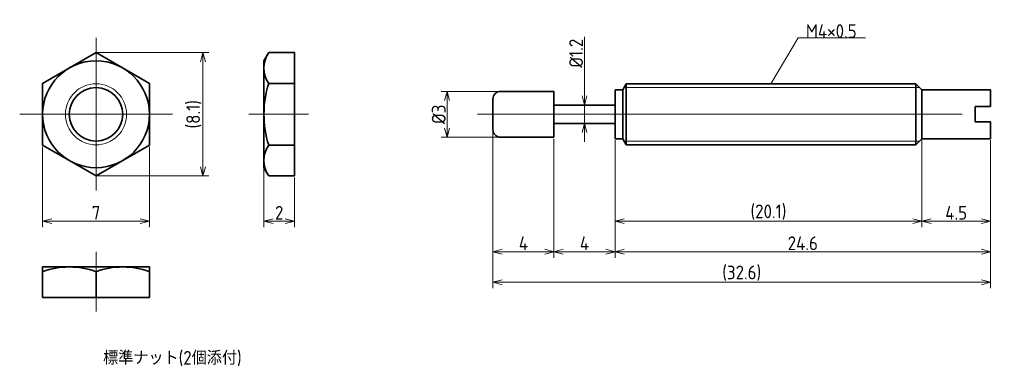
# Model space of a CAD drawing. Header units: millimetres. Extents: x 178 to 242.5, y 138.4 to 161.2.
import ezdxf

# ---------------------------------------------------------------- set-up
doc = ezdxf.new("R2010")
doc.units = ezdxf.units.MM
doc.header["$PDMODE"] = 3
doc.linetypes.add('CENTER', pattern=[50.8, 31.75, -6.35, 6.35, -6.35])
doc.layers.get('0').update_dxf_attribs({"plot": 0})
doc.layers.add('図形', color=7, linetype='Continuous', lineweight=35)
doc.layers.add('寸法・文字', color=3, linetype='Continuous', lineweight=18)
doc.layers.get('0').off()
doc.styles.add('Dimension', font='isocp.shx', dxfattribs={"bigfont": 'bigfont.shx'})
doc.dimstyles.new('DXF用', dxfattribs={"dimscale": 0, "dimtxt": 4.5, "dimasz": 3, "dimexe": 2, "dimexo": 0.5, "dimgap": 0.5, "dimtad": 1, "dimdec": 3, "dimdsep": 46, "dimtxsty": 'Dimension', "dimblk": 'OPEN30', "dimcen": 2.5, "dimclrd": 3, "dimclre": 3, "dimclrt": 3, "dimazin": 2, "dimtfac": 1, "dimtdec": 3, "dimtmove": 0, "dimatfit": 3, "dimldrblk": 'OPEN30', "dimfxl": 1, "dimlwd": 18, "dimlwe": 18, "dimarcsym": 0})

# ---------------------------------------------------------------- blocks, each defined once
blk = doc.blocks.new('_Open30')
at = {"color": 0, "linetype": 'ByBlock', "lineweight": -2}
for p, q in [((-1, 0.27), (0, 0)), ((0, 0), (-1, -0.27)), ((0, 0), (-1, 0))]:
    blk.add_line(p, q, dxfattribs=at)
blk = doc.blocks.new('*D3')
at = {"layer": 'Defpoints', "color": 0}
for p in [(209.5, 156.5), (206, 153.5), (209.5, 153.5)]:
    blk.add_point(p, dxfattribs=at)
at = {"layer": '寸法・文字', "color": 3, "lineweight": 18}
for p, q in [((209.4, 156.5), (205.6, 156.5)), ((206, 155.9), (206, 154.1)), ((209.4, 153.5), (205.6, 153.5))]:
    blk.add_line(p, q, dxfattribs=at)
at = {"layer": '寸法・文字', "color": 3, "lineweight": 18, "xscale": 0.6000000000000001, "yscale": 0.6000000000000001, "zscale": 0.6000000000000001}
for p, rotation in [((206, 156.5), 90), ((206, 153.5), 270)]:
    blk.add_blockref('_Open30', p, dxfattribs=dict(at, rotation=rotation))
at = {"layer": '寸法・文字', "color": 3, "insert": (205.45, 155), "char_height": 0.9, "attachment_point": 5, "rotation": 90, "style": 'Dimension'}
blk.add_mtext('%%c3', dxfattribs=at)
blk = doc.blocks.new('*D4')
at = {"layer": 'Defpoints', "color": 0}
for p in [(183, 159.041), (183, 150.959), (190, 150.959)]:
    blk.add_point(p, dxfattribs=at)
at = {"layer": '寸法・文字', "color": 3, "lineweight": 18}
for p, q in [((183.1, 159.041), (190.4, 159.041)), ((190, 158.441), (190, 151.559)), ((183.1, 150.959), (190.4, 150.959))]:
    blk.add_line(p, q, dxfattribs=at)
at = {"layer": '寸法・文字', "color": 3, "lineweight": 18, "xscale": 0.6000000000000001, "yscale": 0.6000000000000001, "zscale": 0.6000000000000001}
for p, rotation in [((190, 159.041), 90), ((190, 150.959), 270)]:
    blk.add_blockref('_Open30', p, dxfattribs=dict(at, rotation=rotation))
at = {"layer": '寸法・文字', "color": 3, "insert": (189.405, 155), "char_height": 0.9, "attachment_point": 5, "rotation": 90, "style": 'Dimension'}
blk.add_mtext('(8.1)', dxfattribs=at)
blk = doc.blocks.new('*D5')
at = {"layer": 'Defpoints', "color": 0}
for p in [(194, 151.5), (196, 150.959), (194, 148)]:
    blk.add_point(p, dxfattribs=at)
at = {"layer": '寸法・文字', "color": 3, "lineweight": 18}
for p, q in [((194, 151.4), (194, 147.6)), ((196, 150.859), (196, 147.6)), ((195.4, 148), (194.6, 148))]:
    blk.add_line(p, q, dxfattribs=at)
at = {"layer": '寸法・文字', "color": 3, "lineweight": 18, "xscale": 0.6000000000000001, "yscale": 0.6000000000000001, "zscale": 0.6000000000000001, "rotation": 180}
blk.add_blockref('_Open30', (194, 148), dxfattribs=at)
at = {"layer": '寸法・文字', "color": 3, "lineweight": 18, "xscale": 0.6000000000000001, "yscale": 0.6000000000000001, "zscale": 0.6000000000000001}
blk.add_blockref('_Open30', (196, 148), dxfattribs=at)
at = {"layer": '寸法・文字', "color": 3, "insert": (195, 148.55), "char_height": 0.9, "attachment_point": 5, "style": 'Dimension'}
blk.add_mtext('2', dxfattribs=at)
blk = doc.blocks.new('*D6')
at = {"layer": 'Defpoints', "color": 0}
for p in [(179.5, 152.979), (186.5, 152.979), (179.5, 148)]:
    blk.add_point(p, dxfattribs=at)
at = {"layer": '寸法・文字', "color": 3, "lineweight": 18}
for p, q in [((179.5, 152.879), (179.5, 147.6)), ((186.5, 152.879), (186.5, 147.6)), ((185.9, 148), (180.1, 148))]:
    blk.add_line(p, q, dxfattribs=at)
at = {"layer": '寸法・文字', "color": 3, "lineweight": 18, "xscale": 0.6000000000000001, "yscale": 0.6000000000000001, "zscale": 0.6000000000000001, "rotation": 180}
blk.add_blockref('_Open30', (179.5, 148), dxfattribs=at)
at = {"layer": '寸法・文字', "color": 3, "lineweight": 18, "xscale": 0.6000000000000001, "yscale": 0.6000000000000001, "zscale": 0.6000000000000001}
blk.add_blockref('_Open30', (186.5, 148), dxfattribs=at)
at = {"layer": '寸法・文字', "color": 3, "insert": (183, 148.55), "char_height": 0.9, "attachment_point": 5, "style": 'Dimension'}
blk.add_mtext('7', dxfattribs=at)
blk = doc.blocks.new('*D7')
at = {"layer": 'Defpoints', "color": 0}
for p in [(237.1, 153.4), (241.6, 153.4), (237.1, 148)]:
    blk.add_point(p, dxfattribs=at)
at = {"layer": '寸法・文字', "color": 3, "lineweight": 18}
for p, q in [((237.1, 153.3), (237.1, 147.6)), ((241.6, 153.3), (241.6, 147.6)), ((241, 148), (237.7, 148))]:
    blk.add_line(p, q, dxfattribs=at)
at = {"layer": '寸法・文字', "color": 3, "lineweight": 18, "xscale": 0.6000000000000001, "yscale": 0.6000000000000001, "zscale": 0.6000000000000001, "rotation": 180}
blk.add_blockref('_Open30', (237.1, 148), dxfattribs=at)
at = {"layer": '寸法・文字', "color": 3, "lineweight": 18, "xscale": 0.6000000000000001, "yscale": 0.6000000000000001, "zscale": 0.6000000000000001}
blk.add_blockref('_Open30', (241.6, 148), dxfattribs=at)
at = {"layer": '寸法・文字', "color": 3, "insert": (239.35, 148.55), "char_height": 0.9, "attachment_point": 5, "style": 'Dimension'}
blk.add_mtext('4.5', dxfattribs=at)
blk = doc.blocks.new('*D8')
at = {"layer": 'Defpoints', "color": 0}
for p in [(217, 153.4), (237.1, 153.4), (217, 148)]:
    blk.add_point(p, dxfattribs=at)
at = {"layer": '寸法・文字', "color": 3, "lineweight": 18}
for p, q in [((217, 153.3), (217, 147.6)), ((237.1, 153.3), (237.1, 147.6)), ((236.5, 148), (217.6, 148))]:
    blk.add_line(p, q, dxfattribs=at)
at = {"layer": '寸法・文字', "color": 3, "lineweight": 18, "xscale": 0.6000000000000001, "yscale": 0.6000000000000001, "zscale": 0.6000000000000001, "rotation": 180}
blk.add_blockref('_Open30', (217, 148), dxfattribs=at)
at = {"layer": '寸法・文字', "color": 3, "lineweight": 18, "xscale": 0.6000000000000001, "yscale": 0.6000000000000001, "zscale": 0.6000000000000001}
blk.add_blockref('_Open30', (237.1, 148), dxfattribs=at)
at = {"layer": '寸法・文字', "color": 3, "insert": (227.05, 148.595), "char_height": 0.9, "attachment_point": 5, "style": 'Dimension'}
blk.add_mtext('(20.1)', dxfattribs=at)
blk = doc.blocks.new('*D10')
at = {"layer": 'Defpoints', "color": 0}
for p in [(217, 153.4), (241.6, 153.4), (217, 146)]:
    blk.add_point(p, dxfattribs=at)
at = {"layer": '寸法・文字', "color": 3, "lineweight": 18}
for p, q in [((217, 153.3), (217, 145.6)), ((241.6, 153.3), (241.6, 145.6)), ((241, 146), (217.6, 146))]:
    blk.add_line(p, q, dxfattribs=at)
at = {"layer": '寸法・文字', "color": 3, "lineweight": 18, "xscale": 0.6000000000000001, "yscale": 0.6000000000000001, "zscale": 0.6000000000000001, "rotation": 180}
blk.add_blockref('_Open30', (217, 146), dxfattribs=at)
at = {"layer": '寸法・文字', "color": 3, "lineweight": 18, "xscale": 0.6000000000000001, "yscale": 0.6000000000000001, "zscale": 0.6000000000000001}
blk.add_blockref('_Open30', (241.6, 146), dxfattribs=at)
at = {"layer": '寸法・文字', "color": 3, "insert": (229.3, 146.55), "char_height": 0.9, "attachment_point": 5, "style": 'Dimension'}
blk.add_mtext('24.6', dxfattribs=at)
blk = doc.blocks.new('*D11')
at = {"layer": 'Defpoints', "color": 0}
for p in [(213, 153.5), (217, 153.4), (213, 146)]:
    blk.add_point(p, dxfattribs=at)
at = {"layer": '寸法・文字', "color": 3, "lineweight": 18}
for p, q in [((213, 153.4), (213, 145.6)), ((217, 153.3), (217, 145.6)), ((216.4, 146), (213.6, 146))]:
    blk.add_line(p, q, dxfattribs=at)
at = {"layer": '寸法・文字', "color": 3, "lineweight": 18, "xscale": 0.6000000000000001, "yscale": 0.6000000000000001, "zscale": 0.6000000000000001, "rotation": 180}
blk.add_blockref('_Open30', (213, 146), dxfattribs=at)
at = {"layer": '寸法・文字', "color": 3, "lineweight": 18, "xscale": 0.6000000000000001, "yscale": 0.6000000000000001, "zscale": 0.6000000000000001}
blk.add_blockref('_Open30', (217, 146), dxfattribs=at)
at = {"layer": '寸法・文字', "color": 3, "insert": (215, 146.55), "char_height": 0.9, "attachment_point": 5, "style": 'Dimension'}
blk.add_mtext('4', dxfattribs=at)
blk = doc.blocks.new('*D12')
at = {"layer": 'Defpoints', "color": 0}
for p in [(209, 154), (213, 153.5), (209, 146)]:
    blk.add_point(p, dxfattribs=at)
at = {"layer": '寸法・文字', "color": 3, "lineweight": 18}
for p, q in [((209, 153.9), (209, 145.6)), ((213, 153.4), (213, 145.6)), ((212.4, 146), (209.6, 146))]:
    blk.add_line(p, q, dxfattribs=at)
at = {"layer": '寸法・文字', "color": 3, "lineweight": 18, "xscale": 0.6000000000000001, "yscale": 0.6000000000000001, "zscale": 0.6000000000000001, "rotation": 180}
blk.add_blockref('_Open30', (209, 146), dxfattribs=at)
at = {"layer": '寸法・文字', "color": 3, "lineweight": 18, "xscale": 0.6000000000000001, "yscale": 0.6000000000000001, "zscale": 0.6000000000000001}
blk.add_blockref('_Open30', (213, 146), dxfattribs=at)
at = {"layer": '寸法・文字', "color": 3, "insert": (211, 146.55), "char_height": 0.9, "attachment_point": 5, "style": 'Dimension'}
blk.add_mtext('4', dxfattribs=at)
blk = doc.blocks.new('*D13')
at = {"layer": 'Defpoints', "color": 0}
for p in [(209, 154), (241.6, 153.4), (241.6, 144)]:
    blk.add_point(p, dxfattribs=at)
at = {"layer": '寸法・文字', "color": 3, "lineweight": 18}
for p, q in [((209, 153.9), (209, 143.6)), ((241.6, 153.3), (241.6, 143.6)), ((209.6, 144), (241, 144))]:
    blk.add_line(p, q, dxfattribs=at)
at = {"layer": '寸法・文字', "color": 3, "lineweight": 18, "xscale": 0.6000000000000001, "yscale": 0.6000000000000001, "zscale": 0.6000000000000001, "rotation": 180}
blk.add_blockref('_Open30', (209, 144), dxfattribs=at)
at = {"layer": '寸法・文字', "color": 3, "lineweight": 18, "xscale": 0.6000000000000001, "yscale": 0.6000000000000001, "zscale": 0.6000000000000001}
blk.add_blockref('_Open30', (241.6, 144), dxfattribs=at)
at = {"layer": '寸法・文字', "color": 3, "insert": (225.3, 144.595), "char_height": 0.9, "attachment_point": 5, "style": 'Dimension'}
blk.add_mtext('(32.6)', dxfattribs=at)
blk = doc.blocks.new('*D14')
at = {"layer": 'Defpoints', "color": 0}
for p in [(215, 155.6), (215, 155.6), (215, 154.4)]:
    blk.add_point(p, dxfattribs=at)
at = {"layer": '寸法・文字', "color": 3, "lineweight": 18}
for p, q in [((215, 156.2), (215, 160.072)), ((215, 154.4), (215, 155.6)), ((215, 153.8), (215, 153.2))]:
    blk.add_line(p, q, dxfattribs=at)
at = {"layer": '寸法・文字', "color": 3, "lineweight": 18, "xscale": 0.6000000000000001, "yscale": 0.6000000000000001, "zscale": 0.6000000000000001}
for p, rotation in [((215, 155.6), 270), ((215, 154.4), 90)]:
    blk.add_blockref('_Open30', p, dxfattribs=dict(at, rotation=rotation))
at = {"layer": '寸法・文字', "color": 3, "insert": (214.45, 159), "char_height": 0.9, "attachment_point": 5, "rotation": 90, "style": 'Dimension'}
blk.add_mtext('%%c1.2', dxfattribs=at)

msp = doc.modelspace()

# ---------------------------------------------------------------- linework, layer by layer
at = {"layer": '図形', "color": 3, "linetype": 'CENTER', "lineweight": 18}
for p, q in [((183, 150), (183, 160)), ((178, 155), (188, 155)), ((196.925, 155), (193, 155)), ((208, 155), (242.5, 155)), ((183, 142.075), (183, 146))]:
    msp.add_line(p, q, dxfattribs=at)
at = {"layer": '図形'}
for p, q in [((194.3126, 159.0415), (194, 158.5)), ((194.3126, 159.0415), (196, 159.0415)), ((196, 150.9585), (196, 159.0415)), ((194, 151.5), (194, 158.5)), ((194.3126, 157.0207), (196, 157.0207)), ((217.5, 156.6), (217.725, 157)), ((217.725, 157), (236.7, 157)), ((217.725, 153), (217.725, 157)), ((236.7, 153), (236.7, 157)), ((237.1, 156.6), (236.7, 157)), ((209.5, 156.5), (213, 156.5)), ((213, 153.5), (213, 156.5)), ((217, 153.4), (217, 156.6)), ((217, 156.6), (217.5, 156.6)), ((217.5, 153.4), (217.5, 156.6)), ((217.5, 156.6), (217.5, 156.3)), ((237.1, 156.6), (241.6, 156.6)), ((237.1, 153.4), (237.1, 156.6)), ((241.6, 156.6), (241.6, 155.5)), ((209, 154), (209, 156)), ((213, 155.6), (217, 155.6)), ((240.6, 155.5), (240.6, 155)), ((240.6, 155.5), (241.6, 155.5)), ((240.6, 154.5), (240.6, 155)), ((213, 154.4), (217, 154.4)), ((240.6, 154.5), (241.6, 154.5)), ((241.6, 153.4), (241.6, 154.5)), ((194.3126, 152.9793), (196, 152.9793)), ((209.5, 153.5), (213, 153.5)), ((217, 153.4), (217.5, 153.4)), ((217.5, 153.4), (217.725, 153)), ((217.725, 153), (236.7, 153)), ((237.1, 153.4), (236.7, 153)), ((237.1, 153.4), (241.6, 153.4)), ((194.3126, 150.9585), (194, 151.5)), ((194.3126, 150.9585), (196, 150.9585)), ((179.5, 145), (186.5, 145)), ((179.5, 145), (179.5, 143)), ((183, 144.6874), (183, 143)), ((186.5, 145), (186.5, 143)), ((179.5, 143), (186.5, 143))]:
    msp.add_line(p, q, dxfattribs=at)
at = {"layer": '図形', "color": 3, "lineweight": 18}
for p, q in [((236.95, 156.75), (217.6, 156.75)), ((217.6, 153.25), (236.95, 153.25))]:
    msp.add_line(p, q, dxfattribs=at)
at = {"layer": '図形'}
msp.add_lwpolyline([(179.5, 152.9793), (183, 150.9585), (186.5, 152.9793), (186.5, 157.0207), (183, 159.0415), (179.5, 157.0207)], close=True, dxfattribs=at)
for radius in [3.5, 1.75]:
    msp.add_circle((183, 155), radius, dxfattribs=at)
at = {"layer": '図形', "color": 3, "lineweight": 18}
msp.add_circle((183, 155), 2, dxfattribs=at)
at = {"layer": '図形'}
for centre, radius, start, end in [((195.7891, 158.0311), 1.7891, 145.615753, 214.384247), ((200.6874, 155), 6.6874, 162.41204, 197.587956), ((209.5, 156), 0.5, 90, 180), ((209.5, 154), 0.5, 180, 270), ((195.7891, 151.9689), 1.7891, 145.615753, 214.384247), ((181.25, 139.9454), 5.0546, 69.743842, 110.256158), ((184.75, 139.9454), 5.0546, 69.743842, 110.256158)]:
    msp.add_arc(centre, radius, start, end, dxfattribs=at)

# ---------------------------------------------------------------- texts
at = {"layer": '寸法・文字', "insert": (229.5, 160), "char_height": 0.9, "attachment_point": 7, "style": 'Dimension'}
msp.add_mtext('M4×0.5', dxfattribs=at)
at = {"layer": '寸法・文字', "insert": (188, 139), "char_height": 0.9, "width": 16, "attachment_point": 5, "style": 'Dimension'}
msp.add_mtext('標準ナット(2個添付)', dxfattribs=at)

# ---------------------------------------------------------------- dimensions: what is measured, and where the dimension line sits
at = {"layer": '寸法・文字'}
for base, p1, p2, text, override, picture, middle in [((215, 155.6), (215, 154.4), (215, 155.6), '%%c<>', {"dimscale": 0.2, "dimse1": 1, "dimse2": 1}, '*D14', (215, 159)), ((190, 150.9585), (183, 159.0415), (183, 150.9585), '(<>)', {"dimscale": 0.2, "dimdec": 1}, '*D4', (190, 155)), ((206, 153.5), (209.5, 156.5), (209.5, 153.5), '%%c<>', {"dimscale": 0.2}, '*D3', (206, 155))]:
    dim = msp.add_linear_dim(base=base, p1=p1, p2=p2, angle=90, text=text, dimstyle='DXF用', override=override, dxfattribs=at)
    dim.commit()
    dim.dimension.update_dxf_attribs({"geometry": picture, "text_midpoint": middle, "dimtype": 160})
for base, p1, p2, picture, middle in [((209, 146), (213, 153.5), (209, 154), '*D12', (211, 146)), ((179.5, 148), (186.5, 152.9793), (179.5, 152.9793), '*D6', (183, 148)), ((213, 146), (217, 153.4), (213, 153.5), '*D11', (215, 146)), ((217, 146), (241.6, 153.4), (217, 153.4), '*D10', (229.3, 146)), ((237.1, 148), (241.6, 153.4), (237.1, 153.4), '*D7', (239.35, 148)), ((194, 148), (196, 150.9585), (194, 151.5), '*D5', (195, 148))]:
    dim = msp.add_linear_dim(base=base, p1=p1, p2=p2, dimstyle='DXF用', override={"dimscale": 0.2}, dxfattribs=at)
    dim.commit()
    dim.dimension.update_dxf_attribs({"geometry": picture, "text_midpoint": middle, "dimtype": 160})
for base, p1, p2, picture, middle in [((241.6, 144), (209, 154), (241.6, 153.4), '*D13', (225.3, 144)), ((217, 148), (237.1, 153.4), (217, 153.4), '*D8', (227.05, 148))]:
    dim = msp.add_linear_dim(base=base, p1=p1, p2=p2, text='(<>)', dimstyle='DXF用', override={"dimscale": 0.2}, dxfattribs=at)
    dim.commit()
    dim.dimension.update_dxf_attribs({"geometry": picture, "text_midpoint": middle, "dimtype": 160})

# ---------------------------------------------------------------- leaders
at = {"layer": '寸法・文字', "annotation_type": 0, "has_hookline": 1, "hookline_direction": 0, "text_width": 3.9073}
msp.add_leader([(227.2125, 157), (229, 160), (229.5, 160)], dimstyle='DXF用', override={"dimscale": 0.2, "dimgap": 0}, dxfattribs=at)

doc.saveas('drawing.dxf')
